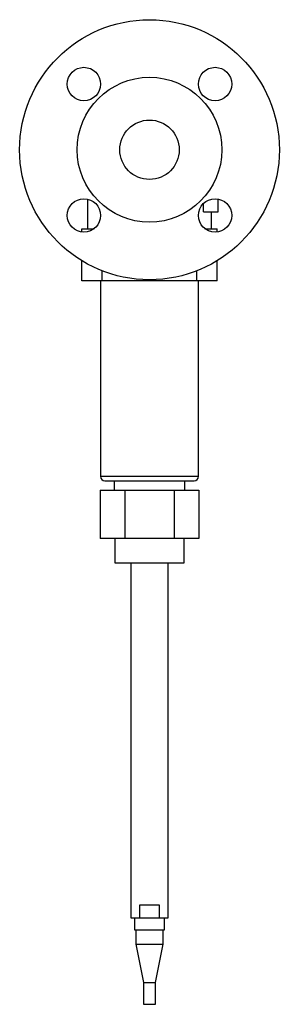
# Model space of a CAD drawing. Header units: millimetres. Extents: x -70 to 70, y -460 to 70.
import ezdxf

# ---------------------------------------------------------------- set-up
doc = ezdxf.new("R2010")
doc.units = ezdxf.units.MM
doc.linetypes.add('CNS_SOLID', pattern=[0])
doc.layers.add('vis', color=7, linetype='CNS_SOLID', lineweight=30)

msp = doc.modelspace()

# ---------------------------------------------------------------- linework, layer by layer
at = {"layer": 'vis'}
for p, q in [((-33.5, -26.55), (-33.5, -42.5)), ((29.15, -33.5), (29.15, -28.83)), ((37, -33.5), (37, -26.51)), ((29.15, -33.5), (37, -33.5)), ((33.5, -42.5), (33.5, -33.5)), ((-36.46, -44.29), (-36.46, -42.5)), ((-36.46, -42.5), (-29.89, -42.5)), ((29.89, -42.5), (36.46, -42.5)), ((36.46, -44.29), (36.46, -42.5)), ((-36.46, -70.5), (-36.46, -59.76)), ((36.46, -70.5), (36.46, -59.76)), ((-25.46, -70.5), (-25.46, -65.21)), ((25.46, -70.5), (25.46, -65.21)), ((36.46, -70.5), (-36.46, -70.5)), ((-26.5, -70.5), (-26.5, -175.7)), ((26.5, -175.7), (26.5, -70.5)), ((-26.5, -175.7), (26.5, -175.7)), ((-24, -178.2), (24, -178.2)), ((-19, -178.2), (-19, -183.2)), ((19, -183.2), (19, -178.2)), ((-26.56, -183.2), (-26.56, -209.2)), ((-26.56, -183.2), (26.56, -183.2)), ((-13.28, -183.2), (-13.28, -209.2)), ((13.28, -183.2), (13.28, -209.2)), ((26.56, -183.2), (26.56, -209.2)), ((26.56, -209.2), (-26.56, -209.2)), ((-18.6, -209.2), (-18.6, -222.38)), ((18.6, -222.38), (18.6, -209.2)), ((-18.6, -222.38), (18.6, -222.38)), ((-10, -222.38), (-10, -413.38)), ((10, -413.38), (10, -222.38)), ((-5.27, -406.38), (5.27, -406.38)), ((-5.27, -413.38), (-5.27, -406.38)), ((5.27, -406.38), (5.27, -413.38)), ((-10, -413.38), (10, -413.38)), ((-8, -413.38), (-8, -419.94)), ((8, -419.94), (8, -413.38)), ((-8, -419.94), (8, -419.94)), ((-7.4, -419.94), (-7.4, -427.64)), ((7.4, -427.64), (7.4, -419.94)), ((-7.4, -427.64), (-3.2, -448.21)), ((-7.4, -427.64), (7.4, -427.64)), ((3.2, -448.21), (7.4, -427.64)), ((-3.2, -448.21), (-3.2, -459.94)), ((-3.2, -448.21), (3.2, -448.21)), ((3.2, -459.94), (3.2, -448.21)), ((-3.2, -459.94), (3.2, -459.94))]:
    msp.add_line(p, q, dxfattribs=at)
for centre, radius in [((0, 0), 70), ((-35.36, 35.36), 9), ((35.36, 35.36), 9), ((0, 0), 39), ((0, 0), 16), ((-35.36, -35.36), 9), ((35.36, -35.36), 9)]:
    msp.add_circle(centre, radius, dxfattribs=at)
for centre, start, end in [((-24, -175.7), 180, 270), ((24, -175.7), 270, 360)]:
    msp.add_arc(centre, 2.5, start, end, dxfattribs=at)

doc.saveas('drawing.dxf')
